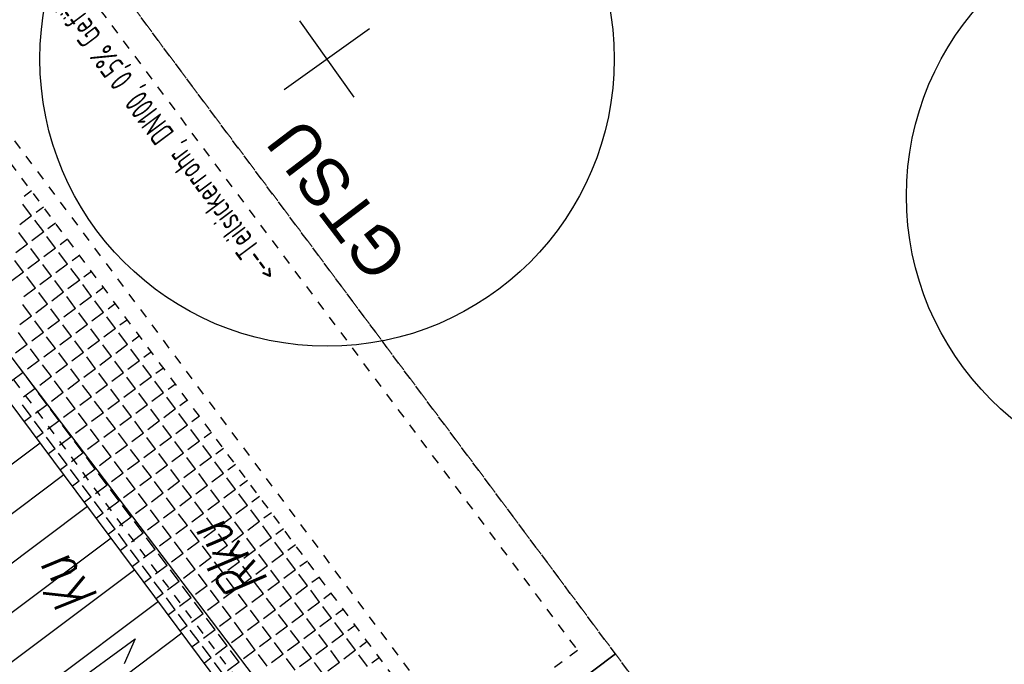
# Model space of a CAD drawing. Header units: metres. Extents: x 2 to 485, y 6 to 594.
# Tile 126 of 176: x 295.46 to 305.75, y 317.34 to 324.07. Entities that reach past the tile are written whole.
import ezdxf
from ezdxf.enums import TextEntityAlignment as Align

# ---------------------------------------------------------------- set-up
doc = ezdxf.new("R2010")
doc.units = ezdxf.units.M
doc.header["$LTSCALE"] = 0.0125
for name, pattern in [('237-14_Züricher Str._GL_3_RW_2014-11-28_bea$0$STRICHPUNKT2', [12.7, 6.35, -3.175, 0, -3.175]), ('260241_A_bea$0$PUNKTIERT', [0.2, 0, -0.2]), ('GESTRICHELT', [0.4, 0.2, -0.2]), ('GEWOFAG_Hof 2_141023_Grundriss_bea$0$AUSGEZOGEN', [0]), ('GEWOFAG_Hof 2_141023_Grundriss_bea$0$VERDECKT2_S2', [0.15, 0.1, -0.05])]:
    doc.linetypes.add(name, pattern=pattern)
for name, color, linetype in [('237-14_Züricher Str._GL_3_RW_2014-11-28_bea$0$_GRU_Allgemein_Text', 151, 'Continuous'), ('237-14_Züricher Str._GL_3_RW_2014-11-28_bea$0$_GRU_Drainage', 54, '237-14_Züricher Str._GL_3_RW_2014-11-28_bea$0$STRICHPUNKT2'), ('260241_A_bea$0$B07_FLSTGR', 9, 'Continuous'), ('260241_A_bea$0$B25_EINFASS_GEPKT', 7, '260241_A_bea$0$PUNKTIERT'), ('260241_A_bea$0$B28_VEINFASS_TXT', 5, 'Continuous'), ('f_baum', 3, 'Continuous'), ('f_feuerwehr', 10, 'Continuous'), ('f_schraff', 251, 'Continuous'), ('f_text_100', 7, 'Continuous'), ('f_weg', 2, 'Continuous')]:
    doc.layers.add(name, color=color, linetype=linetype)
doc.layers.add('GEWOFAG_Hof 2_141023_Grundriss_bea$0$STANDARD', color=7, linetype='GEWOFAG_Hof 2_141023_Grundriss_bea$0$AUSGEZOGEN', lineweight=13)
doc.styles.add('237-14_Züricher Str._GL_3_RW_2014-11-28_bea$0$STANDARD', font='isocp.shx')
doc.styles.add('260241_A_bea$0$ROMANS', font='ROMANS')

msp = doc.modelspace()

# ---------------------------------------------------------------- linework, layer by layer
at = {"layer": '237-14_Züricher Str._GL_3_RW_2014-11-28_bea$0$_GRU_Drainage'}
for p, q in [((295.35, 325.45), (301.294, 317.483)), ((301.294, 317.483), (300.492, 316.885))]:
    msp.add_line(p, q, dxfattribs=at)
at = {"layer": '260241_A_bea$0$B07_FLSTGR', "color": 30, "linetype": 'Continuous'}
msp.add_line((322.482, 284.91), (252.442, 377), dxfattribs=at)
at = {"layer": '260241_A_bea$0$B25_EINFASS_GEPKT', "color": 7, "linetype": '260241_A_bea$0$PUNKTIERT', "ltscale": 0.5}
for p, q in [((302.528, 313.266), (294.05, 324.633)), ((301.326, 312.369), (292.848, 323.736))]:
    msp.add_line(p, q, dxfattribs=at)
at = {"layer": 'f_baum', "ltscale": 0.5}
for p, q in [((298.96, 323.26), (298.39, 324.055)), ((298.229, 323.338), (299.12, 323.977))]:
    msp.add_line(p, q, dxfattribs=at)
for centre in [(298.676, 323.659), (307.729, 322.228)]:
    msp.add_circle(centre, 3, dxfattribs=at)
at = {"layer": 'f_feuerwehr', "linetype": 'GESTRICHELT'}
for p, q in [((310.307, 305.897), (276.429, 351.301)), ((309.421, 303.739), (274.109, 351.067))]:
    msp.add_line(p, q, dxfattribs=at)
at = {"layer": 'f_schraff', "linetype": 'Continuous'}
for p, q in [((295.588, 322.28), (295.51, 322.222)), ((295.589, 322.019), (295.498, 322.142)), ((295.713, 322.112), (295.635, 322.054)), ((295.589, 322.019), (295.467, 321.928)), ((295.715, 321.852), (295.624, 321.974)), ((295.838, 321.944), (295.76, 321.886)), ((295.547, 321.726), (295.456, 321.848)), ((295.715, 321.852), (295.592, 321.76)), ((295.84, 321.684), (295.749, 321.806)), ((295.547, 321.726), (295.425, 321.635)), ((295.84, 321.684), (295.718, 321.592)), ((295.964, 321.776), (295.886, 321.718)), ((295.672, 321.558), (295.581, 321.68)), ((295.965, 321.516), (295.874, 321.638)), ((296.089, 321.608), (296.011, 321.55)), ((295.504, 321.433), (295.413, 321.555)), ((295.672, 321.558), (295.55, 321.467)), ((295.797, 321.39), (295.706, 321.512)), ((295.965, 321.516), (295.843, 321.424)), ((295.504, 321.433), (295.382, 321.342)), ((295.629, 321.265), (295.538, 321.387)), ((295.797, 321.39), (295.675, 321.299)), ((296.091, 321.348), (295.999, 321.47)), ((296.214, 321.44), (296.136, 321.382)), ((295.923, 321.222), (295.831, 321.345)), ((296.091, 321.348), (295.968, 321.257)), ((296.216, 321.18), (296.125, 321.302)), ((296.34, 321.272), (296.262, 321.214)), ((295.629, 321.265), (295.507, 321.174)), ((295.755, 321.097), (295.664, 321.219)), ((295.923, 321.222), (295.8, 321.131)), ((296.048, 321.054), (295.957, 321.177)), ((296.216, 321.18), (296.094, 321.089)), ((295.587, 320.972), (295.496, 321.094)), ((295.755, 321.097), (295.633, 321.006)), ((296.341, 321.012), (296.25, 321.134)), ((296.465, 321.104), (296.387, 321.046)), ((295.587, 320.972), (295.465, 320.881)), ((295.88, 320.929), (295.789, 321.051)), ((296.048, 321.054), (295.926, 320.963)), ((296.173, 320.886), (296.082, 321.009)), ((296.341, 321.012), (296.219, 320.921)), ((296.467, 320.844), (296.375, 320.966)), ((295.712, 320.804), (295.621, 320.926)), ((295.88, 320.929), (295.758, 320.838)), ((296.005, 320.761), (295.914, 320.883)), ((296.173, 320.886), (296.051, 320.795)), ((296.59, 320.936), (296.512, 320.878)), ((295.544, 320.678), (295.453, 320.801)), ((295.712, 320.804), (295.59, 320.713)), ((295.837, 320.636), (295.746, 320.758)), ((296.005, 320.761), (295.883, 320.67)), ((296.299, 320.719), (296.207, 320.841)), ((296.467, 320.844), (296.344, 320.753)), ((296.592, 320.676), (296.501, 320.798)), ((296.715, 320.768), (296.638, 320.71)), ((295.544, 320.678), (295.422, 320.587)), ((296.131, 320.593), (296.039, 320.715)), ((296.299, 320.719), (296.176, 320.627)), ((296.424, 320.551), (296.333, 320.673)), ((296.592, 320.676), (296.47, 320.585)), ((295.669, 320.511), (295.578, 320.633)), ((295.837, 320.636), (295.715, 320.545)), ((295.963, 320.468), (295.872, 320.59)), ((296.131, 320.593), (296.008, 320.502)), ((296.717, 320.508), (296.626, 320.63)), ((296.841, 320.6), (296.763, 320.542)), ((295.501, 320.385), (295.41, 320.507)), ((295.669, 320.511), (295.547, 320.419)), ((295.795, 320.343), (295.704, 320.465)), ((295.963, 320.468), (295.841, 320.377)), ((296.256, 320.425), (296.165, 320.547)), ((296.424, 320.551), (296.302, 320.459)), ((296.549, 320.383), (296.458, 320.505)), ((296.717, 320.508), (296.595, 320.417)), ((296.842, 320.34), (296.751, 320.462)), ((295.501, 320.385), (295.379, 320.294)), ((296.088, 320.3), (295.997, 320.422)), ((296.256, 320.425), (296.134, 320.334)), ((296.381, 320.257), (296.29, 320.379)), ((296.549, 320.383), (296.427, 320.291)), ((296.966, 320.432), (296.888, 320.374)), ((295.627, 320.217), (295.536, 320.339)), ((295.795, 320.343), (295.673, 320.251)), ((295.92, 320.175), (295.829, 320.297)), ((296.088, 320.3), (295.966, 320.209)), ((296.213, 320.132), (296.122, 320.254)), ((296.381, 320.257), (296.259, 320.166)), ((296.675, 320.215), (296.583, 320.337)), ((296.842, 320.34), (296.72, 320.249)), ((296.968, 320.172), (296.877, 320.294)), ((297.091, 320.264), (297.014, 320.206)), ((295.627, 320.217), (295.505, 320.126)), ((295.752, 320.049), (295.661, 320.171)), ((295.92, 320.175), (295.798, 320.083)), ((296.507, 320.089), (296.415, 320.211)), ((296.675, 320.215), (296.552, 320.124)), ((296.8, 320.047), (296.709, 320.169)), ((296.968, 320.172), (296.846, 320.081)), ((295.584, 319.924), (295.493, 320.046)), ((295.752, 320.049), (295.63, 319.958)), ((296.045, 320.007), (295.954, 320.129)), ((296.213, 320.132), (296.091, 320.041)), ((296.339, 319.964), (296.247, 320.086)), ((296.507, 320.089), (296.384, 319.998)), ((296.632, 319.921), (296.541, 320.044)), ((296.8, 320.047), (296.678, 319.956)), ((297.093, 320.004), (297.002, 320.126)), ((297.217, 320.096), (297.139, 320.038)), ((295.877, 319.881), (295.786, 320.003)), ((296.045, 320.007), (295.923, 319.916)), ((296.171, 319.839), (296.08, 319.961)), ((296.339, 319.964), (296.216, 319.873)), ((296.925, 319.879), (296.834, 320.001)), ((297.093, 320.004), (296.971, 319.913)), ((297.218, 319.836), (297.127, 319.958)), ((295.584, 319.924), (295.514, 319.872)), ((295.709, 319.756), (295.618, 319.878)), ((295.877, 319.881), (295.755, 319.79)), ((296.003, 319.713), (295.912, 319.836)), ((296.171, 319.839), (296.049, 319.748)), ((296.464, 319.796), (296.373, 319.918)), ((296.632, 319.921), (296.51, 319.83)), ((296.757, 319.753), (296.666, 319.876)), ((296.925, 319.879), (296.803, 319.788)), ((297.05, 319.711), (296.959, 319.833)), ((297.218, 319.836), (297.096, 319.745)), ((297.342, 319.928), (297.264, 319.87)), ((295.709, 319.756), (295.639, 319.704)), ((296.296, 319.671), (296.205, 319.793)), ((296.464, 319.796), (296.342, 319.705)), ((296.589, 319.628), (296.498, 319.75)), ((296.757, 319.753), (296.635, 319.662)), ((297.344, 319.668), (297.253, 319.79)), ((297.467, 319.76), (297.39, 319.702)), ((295.679, 319.649), (294.08, 318.448)), ((295.835, 319.588), (295.744, 319.71)), ((296.003, 319.713), (295.881, 319.622)), ((296.128, 319.545), (296.037, 319.668)), ((296.296, 319.671), (296.174, 319.58)), ((296.589, 319.628), (296.467, 319.537)), ((296.883, 319.585), (296.791, 319.708)), ((297.05, 319.711), (296.928, 319.62)), ((297.176, 319.543), (297.085, 319.665)), ((297.344, 319.668), (297.222, 319.577)), ((295.835, 319.588), (295.765, 319.536)), ((295.96, 319.42), (295.869, 319.542)), ((296.128, 319.545), (296.006, 319.454)), ((296.421, 319.503), (296.33, 319.625)), ((296.715, 319.46), (296.623, 319.582)), ((296.883, 319.585), (296.76, 319.494)), ((297.008, 319.418), (296.917, 319.54)), ((297.176, 319.543), (297.054, 319.452)), ((297.469, 319.5), (297.378, 319.622)), ((297.593, 319.592), (297.515, 319.534)), ((296.253, 319.377), (296.162, 319.5)), ((296.421, 319.503), (296.299, 319.412)), ((296.547, 319.335), (296.455, 319.457)), ((296.715, 319.46), (296.592, 319.369)), ((297.301, 319.375), (297.21, 319.497)), ((297.469, 319.5), (297.347, 319.409)), ((297.594, 319.332), (297.503, 319.454)), ((297.718, 319.424), (297.64, 319.366)), ((295.926, 319.318), (294.327, 318.117)), ((295.96, 319.42), (295.89, 319.368)), ((296.085, 319.252), (295.994, 319.374)), ((296.253, 319.377), (296.131, 319.286)), ((296.379, 319.21), (296.288, 319.332)), ((296.547, 319.335), (296.424, 319.244)), ((296.84, 319.292), (296.749, 319.414)), ((297.008, 319.418), (296.886, 319.326)), ((297.133, 319.25), (297.042, 319.372)), ((297.301, 319.375), (297.179, 319.284)), ((297.426, 319.207), (297.335, 319.329)), ((297.594, 319.332), (297.472, 319.241)), ((296.085, 319.252), (296.015, 319.2)), ((296.672, 319.167), (296.581, 319.289)), ((296.84, 319.292), (296.718, 319.201)), ((296.965, 319.124), (296.874, 319.246)), ((297.133, 319.25), (297.011, 319.158)), ((297.72, 319.164), (297.629, 319.286)), ((297.843, 319.257), (297.765, 319.198)), ((296.211, 319.084), (296.12, 319.206)), ((296.379, 319.21), (296.256, 319.118)), ((296.504, 319.042), (296.413, 319.164)), ((296.672, 319.167), (296.55, 319.076)), ((296.797, 318.999), (296.706, 319.121)), ((296.965, 319.124), (296.843, 319.033)), ((297.258, 319.082), (297.167, 319.204)), ((297.426, 319.207), (297.304, 319.116)), ((297.552, 319.039), (297.461, 319.161)), ((297.72, 319.164), (297.598, 319.073)), ((297.845, 318.996), (297.754, 319.118)), ((296.211, 319.084), (296.141, 319.032)), ((296.336, 318.916), (296.245, 319.038)), ((296.504, 319.042), (296.382, 318.95)), ((297.09, 318.956), (296.999, 319.078)), ((297.258, 319.082), (297.136, 318.99)), ((297.384, 318.914), (297.293, 319.036)), ((297.552, 319.039), (297.43, 318.948)), ((297.969, 319.089), (297.891, 319.031)), ((296.173, 318.987), (294.574, 317.786)), ((296.336, 318.916), (296.266, 318.864)), ((296.629, 318.874), (296.538, 318.996)), ((296.797, 318.999), (296.675, 318.908)), ((296.923, 318.831), (296.831, 318.953)), ((297.09, 318.956), (296.968, 318.865)), ((297.216, 318.788), (297.125, 318.911)), ((297.384, 318.914), (297.262, 318.823)), ((297.677, 318.871), (297.586, 318.993)), ((297.845, 318.996), (297.723, 318.905)), ((297.97, 318.828), (297.879, 318.951)), ((298.094, 318.921), (298.016, 318.863)), ((296.461, 318.748), (296.37, 318.87)), ((296.629, 318.874), (296.507, 318.783)), ((296.755, 318.706), (296.663, 318.828)), ((296.923, 318.831), (296.8, 318.74)), ((297.509, 318.746), (297.418, 318.868)), ((297.677, 318.871), (297.555, 318.78)), ((297.802, 318.703), (297.711, 318.825)), ((297.97, 318.828), (297.848, 318.737)), ((296.461, 318.748), (296.391, 318.696)), ((296.587, 318.58), (296.495, 318.703)), ((296.755, 318.706), (296.632, 318.615)), ((297.048, 318.663), (296.957, 318.785)), ((297.216, 318.788), (297.094, 318.697)), ((297.341, 318.62), (297.25, 318.743)), ((297.509, 318.746), (297.387, 318.655)), ((297.802, 318.703), (297.68, 318.612)), ((298.096, 318.66), (298.004, 318.783)), ((298.219, 318.753), (298.141, 318.695)), ((296.42, 318.657), (294.82, 317.455)), ((296.88, 318.538), (296.789, 318.66)), ((297.048, 318.663), (296.926, 318.572)), ((297.173, 318.495), (297.082, 318.617)), ((297.341, 318.62), (297.219, 318.529)), ((297.634, 318.578), (297.543, 318.7)), ((297.928, 318.535), (297.837, 318.657)), ((298.096, 318.66), (297.973, 318.569)), ((298.221, 318.492), (298.13, 318.615)), ((296.587, 318.58), (296.516, 318.528)), ((296.712, 318.412), (296.621, 318.535)), ((296.88, 318.538), (296.758, 318.447)), ((297.173, 318.495), (297.051, 318.404)), ((297.466, 318.452), (297.375, 318.575)), ((297.634, 318.578), (297.512, 318.487)), ((297.76, 318.41), (297.669, 318.532)), ((297.928, 318.535), (297.805, 318.444)), ((298.345, 318.585), (298.267, 318.527)), ((296.712, 318.412), (296.642, 318.36)), ((297.005, 318.37), (296.914, 318.492)), ((297.298, 318.327), (297.207, 318.449)), ((297.466, 318.452), (297.344, 318.361)), ((297.592, 318.285), (297.501, 318.407)), ((297.76, 318.41), (297.638, 318.319)), ((298.053, 318.367), (297.962, 318.489)), ((298.221, 318.492), (298.099, 318.401)), ((298.346, 318.325), (298.255, 318.447)), ((298.47, 318.417), (298.392, 318.359)), ((296.666, 318.326), (295.067, 317.125)), ((296.837, 318.244), (296.746, 318.367)), ((297.005, 318.37), (296.883, 318.279)), ((297.131, 318.202), (297.039, 318.324)), ((297.298, 318.327), (297.176, 318.236)), ((297.885, 318.242), (297.794, 318.364)), ((298.053, 318.367), (297.931, 318.276)), ((298.178, 318.199), (298.087, 318.321)), ((298.346, 318.325), (298.224, 318.233)), ((296.837, 318.244), (296.767, 318.192)), ((296.963, 318.077), (296.871, 318.199)), ((297.131, 318.202), (297.008, 318.111)), ((297.424, 318.159), (297.333, 318.281)), ((297.592, 318.285), (297.47, 318.193)), ((297.717, 318.117), (297.626, 318.239)), ((297.885, 318.242), (297.763, 318.151)), ((298.01, 318.074), (297.919, 318.196)), ((298.178, 318.199), (298.056, 318.108)), ((298.472, 318.157), (298.38, 318.279)), ((298.595, 318.249), (298.517, 318.191)), ((297.256, 318.034), (297.165, 318.156)), ((297.424, 318.159), (297.302, 318.068)), ((297.549, 317.991), (297.458, 318.113)), ((297.717, 318.117), (297.595, 318.025)), ((298.304, 318.031), (298.212, 318.153)), ((298.472, 318.157), (298.349, 318.065)), ((298.597, 317.989), (298.506, 318.111)), ((296.913, 317.995), (295.314, 316.794)), ((296.963, 318.077), (296.892, 318.024)), ((297.088, 317.909), (296.997, 318.031)), ((297.256, 318.034), (297.134, 317.943)), ((297.381, 317.866), (297.29, 317.988)), ((297.549, 317.991), (297.427, 317.9)), ((297.842, 317.949), (297.751, 318.071)), ((298.01, 318.074), (297.888, 317.983)), ((298.136, 317.906), (298.044, 318.028)), ((298.304, 318.031), (298.181, 317.94)), ((298.429, 317.863), (298.338, 317.985)), ((298.597, 317.989), (298.475, 317.898)), ((298.72, 318.081), (298.643, 318.023)), ((297.088, 317.909), (297.018, 317.856)), ((297.674, 317.823), (297.583, 317.945)), ((297.842, 317.949), (297.72, 317.857)), ((297.968, 317.781), (297.877, 317.903)), ((298.136, 317.906), (298.013, 317.815)), ((298.722, 317.821), (298.631, 317.943)), ((298.846, 317.913), (298.768, 317.855)), ((297.213, 317.741), (297.122, 317.863)), ((297.381, 317.866), (297.259, 317.775)), ((297.506, 317.698), (297.415, 317.82)), ((297.674, 317.823), (297.552, 317.732)), ((297.8, 317.655), (297.709, 317.777)), ((297.968, 317.781), (297.846, 317.69)), ((298.261, 317.738), (298.17, 317.86)), ((298.429, 317.863), (298.307, 317.772)), ((298.554, 317.695), (298.463, 317.818)), ((298.722, 317.821), (298.6, 317.73)), ((298.847, 317.653), (298.756, 317.775)), ((297.213, 317.741), (297.143, 317.688)), ((297.339, 317.573), (297.247, 317.695)), ((297.506, 317.698), (297.384, 317.607)), ((298.093, 317.613), (298.002, 317.735)), ((298.261, 317.738), (298.139, 317.647)), ((298.386, 317.57), (298.295, 317.692)), ((298.554, 317.695), (298.432, 317.604)), ((298.971, 317.745), (298.893, 317.687)), ((297.16, 317.664), (295.561, 316.463)), ((297.339, 317.573), (297.268, 317.52)), ((297.632, 317.53), (297.541, 317.652)), ((297.8, 317.655), (297.678, 317.564)), ((297.925, 317.487), (297.834, 317.61)), ((298.093, 317.613), (297.971, 317.522)), ((298.386, 317.57), (298.264, 317.479)), ((298.68, 317.527), (298.588, 317.65)), ((298.847, 317.653), (298.725, 317.562)), ((298.973, 317.485), (298.882, 317.607)), ((299.096, 317.577), (299.019, 317.519)), ((297.464, 317.405), (297.373, 317.527)), ((297.632, 317.53), (297.51, 317.439)), ((297.757, 317.362), (297.666, 317.484)), ((297.925, 317.487), (297.803, 317.396)), ((298.218, 317.445), (298.127, 317.567)), ((298.512, 317.402), (298.42, 317.524)), ((298.68, 317.527), (298.557, 317.436)), ((298.805, 317.359), (298.714, 317.482)), ((298.973, 317.485), (298.851, 317.394)), ((297.464, 317.405), (297.394, 317.352)), ((298.05, 317.319), (297.959, 317.442)), ((298.218, 317.445), (298.096, 317.354)), ((298.344, 317.277), (298.252, 317.399)), ((298.512, 317.402), (298.389, 317.311)), ((299.098, 317.317), (299.007, 317.439)), ((299.222, 317.409), (299.144, 317.351)), ((297.589, 317.237), (297.498, 317.359)), ((297.757, 317.362), (297.635, 317.271)), ((298.637, 317.234), (298.546, 317.356)), ((298.805, 317.359), (298.683, 317.268))]:
    msp.add_line(p, q, dxfattribs=at)
at = {"layer": 'f_schraff'}
for p, q in [((295.917, 317.055), (296.671, 317.605)), ((296.671, 317.605), (296.557, 317.344))]:
    msp.add_line(p, q, dxfattribs=at)
at = {"layer": 'f_weg'}
msp.add_line((301.092, 312.394), (273.624, 349.208), dxfattribs=at)
at = {"layer": 'GEWOFAG_Hof 2_141023_Grundriss_bea$0$STANDARD', "color": 7, "linetype": 'GEWOFAG_Hof 2_141023_Grundriss_bea$0$VERDECKT2_S2', "lineweight": 18}
msp.add_line((311.196, 304.703), (289.184, 334.21), dxfattribs=at)
at = {"layer": 'GEWOFAG_Hof 2_141023_Grundriss_bea$0$STANDARD', "color": 7, "linetype": 'GEWOFAG_Hof 2_141023_Grundriss_bea$0$AUSGEZOGEN', "lineweight": 35}
msp.add_line((300.887, 316.849), (301.688, 317.447), dxfattribs=at)

# ---------------------------------------------------------------- texts
at = {"layer": '237-14_Züricher Str._GL_3_RW_2014-11-28_bea$0$_GRU_Allgemein_Text', "style": '237-14_Züricher Str._GL_3_RW_2014-11-28_bea$0$STANDARD', "width": 0.7}
msp.add_text('<--Teilsickerrohr, DN100, 0,5%%% Gefälle<--', height=0.25, rotation=126.7276, dxfattribs=at).set_placement((298.072, 321.361), align=Align.MIDDLE_LEFT)
at = {"layer": '260241_A_bea$0$B28_VEINFASS_TXT', "color": 252, "style": '260241_A_bea$0$ROMANS', "oblique": 15, "width": 0.75}
for s, rotation, p in [('Rku', 127.9143, (297.823, 318.544)), ('Ku', 127.18, (296.122, 318.28))]:
    msp.add_text(s, height=0.45, rotation=rotation, dxfattribs=at).set_placement(p, align=Align.CENTER)
at = {"layer": 'f_text_100'}
msp.add_text('GTSU', height=0.5, rotation=127.224, dxfattribs=at).set_placement((299.544, 321.601))

doc.saveas('drawing.dxf')
